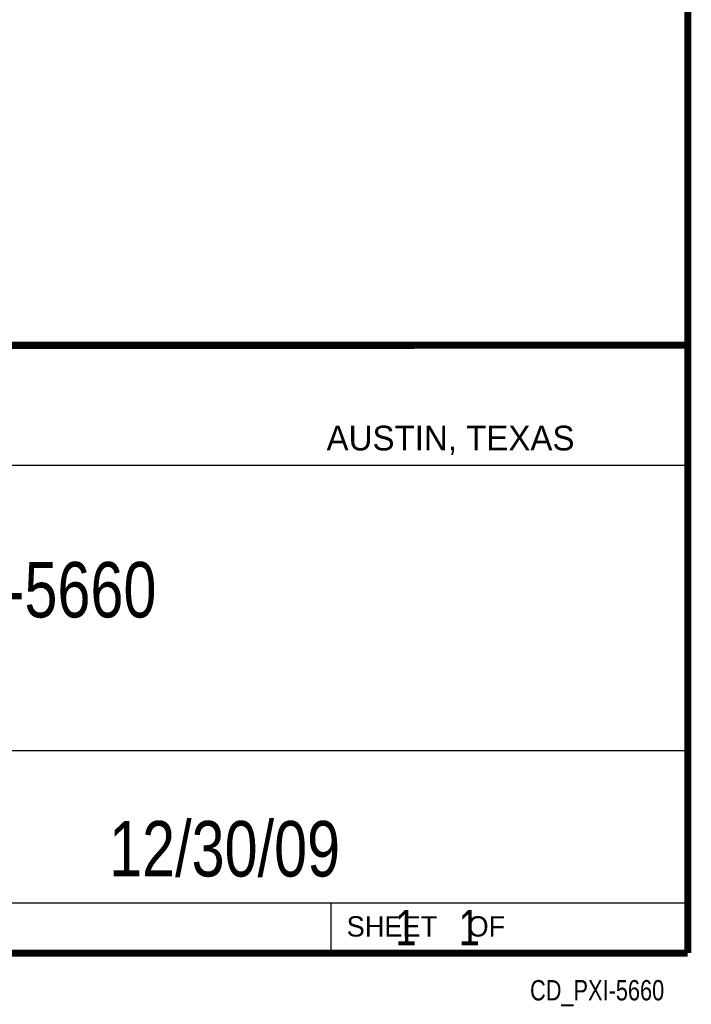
# Model space of a CAD drawing. Header units: inches. Extents: x 0.2 to 16.8, y 0.1 to 10.8.
# Tile 18 of 20: x 14.9 to 16.8, y 0.1 to 2.9. Entities that reach past the tile are written whole.
import ezdxf
from ezdxf.enums import TextEntityAlignment as Align

# ---------------------------------------------------------------- set-up
doc = ezdxf.new("R2010")
doc.units = ezdxf.units.IN
doc.header["$LTSCALE"] = 0.935
doc.header["$MEASUREMENT"] = 0
doc.layers.get('0').update_dxf_attribs({"linetype": 'CONTINUOUS'})
doc.styles.get("Standard").update_dxf_attribs({"font": 'txt', "width": 0.8})

msp = doc.modelspace()

# ---------------------------------------------------------------- linework, layer by layer
at = {"color": 2, "linetype": 'CONTINUOUS'}
for p, q in [((13.0652, 1.9695), (16.745, 1.9695)), ((16.745, 1.9695), (16.745, 0.2605)), ((13.0653, 1.6329), (16.75, 1.6329)), ((13.0652, 0.8295), (16.745, 0.8295)), ((13.0652, 0.4005), (16.745, 0.4005)), ((15.745, 0.4005), (15.745, 0.2605)), ((13.0652, 0.2605), (16.745, 0.2605)), ((15.7462, 0.2607), (16.7462, 0.2607)), ((15.7462, 0.2607), (15.7462, 0.2602)), ((15.7462, 0.2602), (16.7462, 0.2602)), ((16.7462, 0.2607), (16.7462, 0.2602))]:
    msp.add_line(p, q, dxfattribs=at)
at = {"color": 7, "linetype": 'CONTINUOUS', "const_width": 0.02}
for points in [[(16.75, 0.2586), (16.75, 10.7586)], [(11.4718, 1.9702), (16.75, 1.9707)], [(0.25, 0.2586), (16.75, 0.2586)]]:
    msp.add_lwpolyline(points, dxfattribs=at)

# ---------------------------------------------------------------- texts
at = {"color": 2, "linetype": 'CONTINUOUS'}
for s, height, p in [('AUSTIN, TEXAS', 0.069617, (15.7327, 1.6745)), ('SHEET    OF', 0.057262, (15.7892, 0.3052))]:
    msp.add_text(s, height=height, dxfattribs=at).set_placement(p)
at = {"color": 2, "linetype": 'CONTINUOUS', "width": 0.8}
msp.add_text('CD_PXI-5660', height=0.057262, dxfattribs=at).set_placement((16.6837, 0.1254), align=Align.RIGHT)
at = {"color": 7, "linetype": 'CONTINUOUS'}
for s, insert, char_height, width, attachment_point in [('PXI-5660\\P ', (14.9051, 1.3603), 0.15625, 1, 2), ('12/30/09 ', (15.4455, 0.6307), 0.15625, 1.125, 2), ('    1    1', (15.8075, 0.3805), 0.1, 0.8, 1)]:
    msp.add_mtext(s, dxfattribs=dict(at, insert=insert, char_height=char_height, width=width, attachment_point=attachment_point))

doc.saveas('drawing.dxf')
